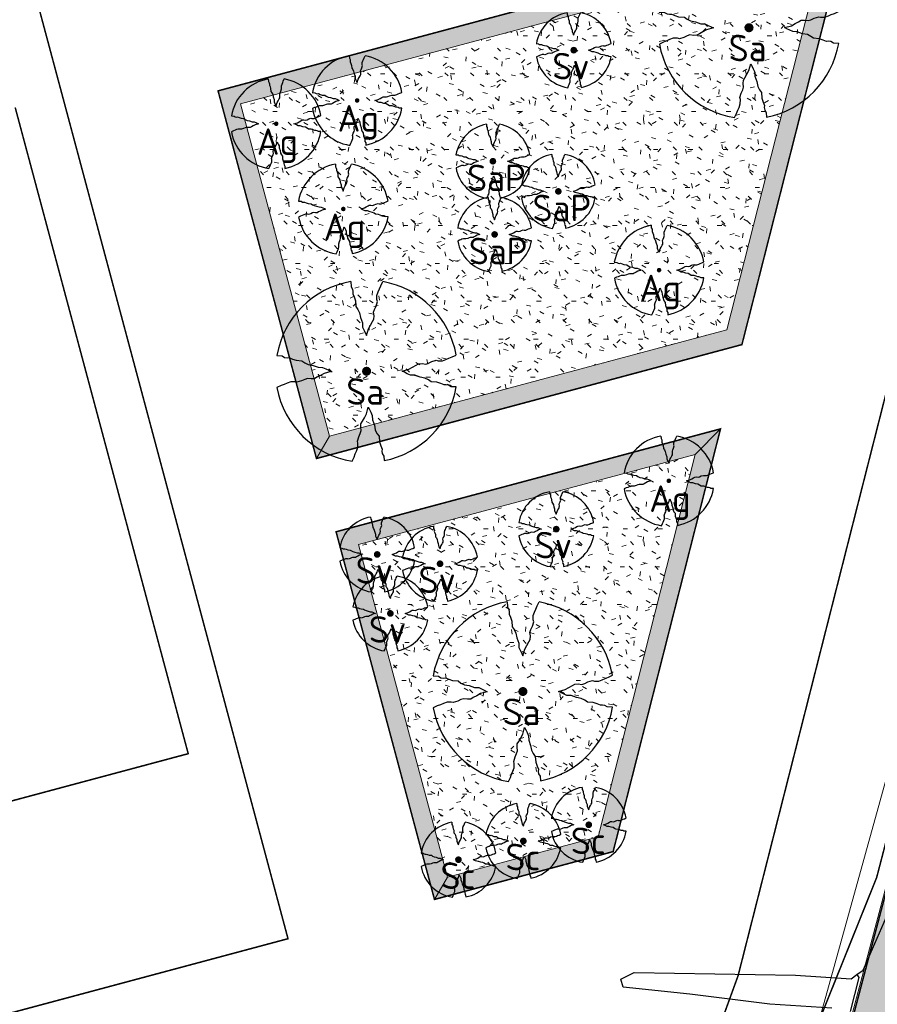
# Model space of a CAD drawing. Header units: metres. Extents: x 102000 to 105000, y 414600 to 420766.
# Tile 106 of 256: x 103214 to 103271, y 418256 to 418321. Entities that reach past the tile are written whole.
import ezdxf

# ---------------------------------------------------------------- set-up
doc = ezdxf.new("R2010")
doc.units = ezdxf.units.M
doc.layers.get('0').update_dxf_attribs({"color": 8})
for name, color, linetype, lineweight in [('00-Ontwerp DKIV', 8, 'Continuous', 0), ('N-GV-GR-BOOM-S', 7, 'Continuous', 25), ('N-WE-GR-BOOM-T35-500', 50, 'Continuous', 35), ('N-WE-GR-GRAS-A', 252, 'Continuous', 18), ('N-WE-GR-GRAS-G', 8, 'Continuous', 18), ('N-WE-GR-OEVERBEPLANTING-A', 252, 'Continuous', 18), ('N-WE-GR-OEVERBEPLANTING-G', 7, 'Continuous', 18)]:
    doc.layers.add(name, color=color, linetype=linetype, lineweight=lineweight)
doc.layers.add('N-WE-GW-WATERGANG_SLOOT_INSTEEK-G', color=7, linetype='Continuous', lineweight=5, true_color=0x00ff01)
doc.styles.add('NLCS-ISO-M500-T35', font='NLCS-ISO.ttf', dxfattribs={"height": 1.75})
pattern_1 = [(0, (0, 0), (2.5, 2.5), [0.3, -2]), (45, (1, 0.5), (-0.282842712, 4.666904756), [0.3, -2]), (30, (0.2, 0.3), (0.568653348, 3.21506351), [0.3, -2]), (15, (0.8, 1.2), (0.964067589, 1.8112354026), [0.3, -2]), (135, (0.4, 5), (-0.070710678, -1.6263455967), [0.3, -2]), (150, (3, 1), (0.5392304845, -1.4660254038), [0.3, -2]), (165, (0.6, 0.1), (0.358630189, -1.752536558), [0.3, -2]), (85, (1, 1), (-2.181693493, 2.600041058), [0.3, -2]), (100, (0, 0), (-2.780294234, 1.946782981), [0.3, -2])]
pattern_2 = [(60, (103359.4772, 418363.43626), (-0.2886752, 0.4999999), [0.144338, -0.433013]), (120, (103359.4772, 418363.43626), (-0.5773502, -1e-07), [0.144338, -0.433013]), (270, (103359.47722, 418363.43626), (0.288675, -0.5), [0.125, -0.875])]

# ---------------------------------------------------------------- blocks, each defined once
blk = doc.blocks.new('N-SGR-BOOM_1E GROOTTE')
at = {"ltscale": 0.1}
h = blk.add_hatch(color=256, dxfattribs=at)
edge = h.paths.add_edge_path()
edge.add_arc((-0.002, 0.003), 0.15, 0, 360)
at = {"flags": 128}
for points in [[(-0.524, 2.958), (-0.514, 2.787), (-0.463, 2.705), (-0.451, 2.624), (-0.454, 2.555), (-0.41, 2.449), (-0.369, 2.321), (-0.356, 2.131), (-0.288, 2.041), (-0.234, 1.929), (-0.203, 1.77), (-0.139, 1.593), (-0.134, 1.454), (-0.085, 1.345), (-0.039, 1.25), (-0.004, 1.179), (0.061, 1.399), (0.129, 1.522), (0.191, 1.639), (0.24, 1.72), (0.246, 1.833), (0.231, 1.95), (0.258, 2.041), (0.313, 2.15), (0.354, 2.3), (0.34, 2.361), (0.339, 2.502), (0.381, 2.619), (0.426, 2.713), (0.467, 2.821), (0.53, 2.955)], [(-2.958, 0.518), (-2.785, 0.508), (-2.702, 0.459), (-2.622, 0.446), (-2.554, 0.452), (-2.446, 0.406), (-2.32, 0.364), (-2.13, 0.35), (-2.041, 0.283), (-1.924, 0.226), (-1.766, 0.196), (-1.593, 0.135), (-1.453, 0.13), (-1.344, 0.081), (-1.25, 0.035), (-1.177, -0.002), (-1.397, -0.066), (-1.521, -0.134), (-1.638, -0.196), (-1.719, -0.245), (-1.831, -0.249), (-1.949, -0.235), (-2.041, -0.263), (-2.149, -0.317), (-2.297, -0.358), (-2.359, -0.345), (-2.501, -0.346), (-2.617, -0.388), (-2.711, -0.431), (-2.82, -0.47), (-2.954, -0.535)], [(2.952, -0.515), (2.779, -0.505), (2.697, -0.455), (2.618, -0.442), (2.55, -0.448), (2.439, -0.402), (2.313, -0.36), (2.125, -0.346), (2.034, -0.281), (1.92, -0.225), (1.763, -0.193), (1.588, -0.131), (1.446, -0.126), (1.339, -0.077), (1.244, -0.03), (1.172, 0.006), (1.392, 0.07), (1.515, 0.137), (1.632, 0.2), (1.712, 0.249), (1.824, 0.254), (1.944, 0.238), (2.034, 0.267), (2.142, 0.32), (2.292, 0.363), (2.354, 0.349), (2.494, 0.348), (2.612, 0.389), (2.706, 0.436), (2.815, 0.475), (2.95, 0.538)], [(-0.479, -2.958), (-0.414, -2.824), (-0.373, -2.716), (-0.33, -2.623), (-0.289, -2.505), (-0.288, -2.365), (-0.303, -2.3), (-0.26, -2.151), (-0.208, -2.042), (-0.18, -1.952), (-0.193, -1.835), (-0.188, -1.724), (-0.138, -1.643), (-0.075, -1.526), (-0.007, -1.401), (0.055, -1.181), (0.093, -1.254), (0.137, -1.347), (0.186, -1.456), (0.192, -1.595), (0.254, -1.772), (0.284, -1.931), (0.34, -2.042), (0.407, -2.134), (0.422, -2.322), (0.463, -2.45), (0.508, -2.558), (0.502, -2.626), (0.516, -2.708), (0.565, -2.788), (0.576, -2.941)]]:
    blk.add_lwpolyline(points, dxfattribs=at)
for start, end in [(100.0002, 170.1098), (10.2999, 79.792), (190.3241, 260.8433), (281.0946, 350.0621)]:
    blk.add_arc((-0.002, 0.003), 3, start, end)
blk = doc.blocks.new('N-SGR-BOOM_3E GROOTTE')
at = {"ltscale": 0.1}
h = blk.add_hatch(color=256, dxfattribs=at)
edge = h.paths.add_edge_path()
edge.add_arc((-0.002, 0.003), 0.15, 0, 360)
at = {"flags": 128}
for points in [[(-0.296, 1.665), (-0.29, 1.569), (-0.261, 1.523), (-0.255, 1.478), (-0.256, 1.439), (-0.231, 1.379), (-0.208, 1.307), (-0.201, 1.2), (-0.163, 1.149), (-0.132, 1.086), (-0.115, 0.997), (-0.079, 0.898), (-0.076, 0.819), (-0.049, 0.758), (-0.023, 0.705), (-0.003, 0.664), (0.033, 0.788), (0.072, 0.857), (0.107, 0.924), (0.134, 0.969), (0.138, 1.033), (0.129, 1.099), (0.144, 1.149), (0.175, 1.211), (0.198, 1.295), (0.19, 1.33), (0.19, 1.409), (0.213, 1.475), (0.239, 1.528), (0.262, 1.589), (0.297, 1.664)], [(-1.665, 0.293), (-1.567, 0.287), (-1.521, 0.259), (-1.476, 0.252), (-1.437, 0.255), (-1.377, 0.23), (-1.306, 0.207), (-1.199, 0.199), (-1.149, 0.161), (-1.083, 0.128), (-0.994, 0.111), (-0.897, 0.077), (-0.818, 0.074), (-0.757, 0.047), (-0.704, 0.021), (-0.663, 0.001), (-0.787, -0.035), (-0.856, -0.074), (-0.922, -0.108), (-0.968, -0.137), (-1.031, -0.139), (-1.097, -0.131), (-1.149, -0.146), (-1.21, -0.177), (-1.293, -0.2), (-1.328, -0.193), (-1.408, -0.193), (-1.473, -0.216), (-1.526, -0.241), (-1.587, -0.263), (-1.662, -0.3)], [(1.66, -0.288), (1.562, -0.282), (1.516, -0.254), (1.472, -0.247), (1.434, -0.25), (1.371, -0.224), (1.3, -0.201), (1.194, -0.193), (1.143, -0.156), (1.079, -0.125), (0.991, -0.107), (0.892, -0.072), (0.813, -0.069), (0.752, -0.042), (0.699, -0.016), (0.658, 0.005), (0.782, 0.041), (0.851, 0.078), (0.917, 0.114), (0.962, 0.142), (1.025, 0.144), (1.093, 0.136), (1.143, 0.151), (1.204, 0.181), (1.288, 0.206), (1.323, 0.198), (1.402, 0.198), (1.468, 0.22), (1.521, 0.247), (1.583, 0.269), (1.659, 0.304)], [(-0.27, -1.663), (-0.234, -1.587), (-0.211, -1.527), (-0.186, -1.474), (-0.163, -1.407), (-0.163, -1.329), (-0.171, -1.293), (-0.147, -1.209), (-0.118, -1.147), (-0.102, -1.097), (-0.109, -1.03), (-0.107, -0.968), (-0.078, -0.922), (-0.043, -0.857), (-0.005, -0.787), (0.03, -0.663), (0.051, -0.704), (0.076, -0.756), (0.104, -0.818), (0.107, -0.896), (0.142, -0.995), (0.159, -1.084), (0.19, -1.147), (0.228, -1.199), (0.237, -1.305), (0.26, -1.376), (0.285, -1.438), (0.282, -1.475), (0.289, -1.522), (0.317, -1.566), (0.323, -1.653)]]:
    blk.add_lwpolyline(points, dxfattribs=at)
for start, end in [(100.0002, 170.1098), (10.2999, 79.792), (190.3241, 260.8433), (281.0946, 350.0621)]:
    blk.add_arc((-0.002, 0.003), 1.687, start, end)

msp = doc.modelspace()

# ---------------------------------------------------------------- hatches: boundary and pattern name
at = {"layer": '00-Ontwerp DKIV', "transparency": 33554623}
h = msp.add_hatch(color=256, dxfattribs=at)
h.dxf.hatch_style = 1
edge = h.paths.add_edge_path()
edge.add_line((102886.899, 416781.554), (102904.837, 416850.637))
edge.add_line((102904.837, 416850.637), (102928.188, 416939.149))
edge.add_line((102928.188, 416939.149), (102953.559, 417035.859))
edge.add_line((102953.559, 417035.859), (102978.872, 417132.593))
edge.add_line((102978.872, 417132.593), (103004.219, 417229.323))
edge.add_line((103004.219, 417229.323), (103029.532, 417326.066))
edge.add_line((103029.532, 417326.066), (103055.677, 417425.953))
edge.add_line((103055.677, 417425.953), (103080.169, 417519.558))
edge.add_line((103080.169, 417519.558), (103105.563, 417616.336))
edge.add_line((103105.563, 417616.336), (103130.839, 417713.011))
edge.add_line((103130.839, 417713.011), (103156.043, 417809.798))
edge.add_line((103156.043, 417809.798), (103181.488, 417906.512))
edge.add_line((103181.488, 417906.512), (103206.379, 418001.717))
edge.add_arc((103225.692, 417996.418), 20.027, 148.29075, 164.65874, ccw=False)
edge.add_arc((103191.641, 418017.458), 20, 328.28524, 344.89564)
edge.add_line((103210.95, 418012.247), (103219.02, 418043.103))
edge.add_arc((103199.684, 418048.206), 19.998, 345.21372, 362.33401)
edge.add_arc((103239.651, 418049.832), 20.002, 165.32971, 182.32563, ccw=False)
edge.add_line((103220.301, 418054.898), (103232.12, 418100.041))
edge.add_line((103232.12, 418100.041), (103242.558, 418140.061))
edge.add_line((103242.558, 418140.061), (103250.162, 418168.967))
edge.add_line((103250.162, 418168.967), (103293.885, 418334.464))
edge.add_line((103293.885, 418334.464), (103297.171, 418351.096))
edge.add_arc((103267.495, 418356.961), 30.25, 348.82071, 407.05507)
edge.add_arc((103314.505, 418407.47), 38.75, 204.51828, 227.05507, ccw=False)
edge.add_arc((103314.505, 418407.47), 38.75, 197.20596, 204.51828, ccw=False)
edge.add_arc((103314.505, 418407.47), 38.75, 192.76905, 197.20596, ccw=False)
edge.add_arc((103314.505, 418407.47), 38.75, 184.74645, 192.76905, ccw=False)
edge.add_arc((103314.505, 418407.47), 38.75, 114.51779, 184.74645, ccw=False)
edge.add_arc((103280.479, 418441.326), 18, 4.46011, 5.30468)
edge.add_arc((103280.479, 418441.326), 18, 5.30468, 11.54558)
edge.add_line((103298.115, 418444.929), (103297.887, 418446.042))
edge.add_line((103297.887, 418446.042), (103297.836, 418446.293))
edge.add_arc((103314.505, 418407.47), 42.25, 113.23632, 115.07283)
edge.add_arc((103295.753, 418447.55), 2, 194.98595, 295.07283, ccw=False)
edge.add_line((103293.821, 418447.033), (103291.896, 418454.225))
edge.add_line((103291.896, 418454.225), (103288.515, 418453.32))
edge.add_line((103288.515, 418453.32), (103290.964, 418444.17))
edge.add_arc((103289.032, 418443.653), 2, -54.85467, 14.98595, ccw=False)
edge.add_arc((103314.505, 418407.47), 42.25, 125.14533, 186.05317)
edge.add_arc((103314.505, 418407.47), 42.25, 186.05317, 192.95352)
edge.add_arc((103314.505, 418407.47), 42.25, 192.95352, 197.02272)
edge.add_arc((103314.505, 418407.47), 42.25, 197.02272, 203.2368)
edge.add_arc((103314.505, 418407.47), 42.25, 203.2368, 227.05507)
edge.add_arc((103267.495, 418356.961), 26.75, -11.17929, 47.05507, ccw=False)
edge.add_line((103293.738, 418351.775), (103290.451, 418335.143))
edge.add_line((103290.451, 418335.143), (103246.777, 418169.849))
edge.add_line((103246.777, 418169.849), (103239.173, 418140.952))
edge.add_line((103239.173, 418140.952), (103239.171, 418140.944))
edge.add_line((103239.171, 418140.944), (103228.733, 418100.924))
edge.add_line((103228.733, 418100.924), (103216.915, 418055.784))
edge.add_arc((103236.265, 418050.719), 20.002, 165.33083, 182.32564)
edge.add_arc((103196.298, 418049.093), 19.998, -14.78628, 2.33401, ccw=False)
edge.add_line((103215.634, 418043.989), (103207.602, 418013.276))
edge.add_arc((103188.255, 418018.345), 20, 328.28524, 345.318, ccw=False)
edge.add_arc((103222.282, 417997.317), 20, 148.28524, 164.67627)
edge.add_line((103202.993, 418002.603), (103178.102, 417907.4))
edge.add_line((103178.102, 417907.4), (103152.657, 417810.684))
edge.add_line((103152.657, 417810.684), (103127.452, 417713.893))
edge.add_line((103127.452, 417713.893), (103102.177, 417617.222))
edge.add_line((103102.177, 417617.222), (103076.783, 417520.446))
edge.add_line((103076.783, 417520.446), (103052.29, 417426.839))
edge.add_line((103052.29, 417426.839), (103026.146, 417326.953))
edge.add_line((103026.146, 417326.953), (103000.833, 417230.209))
edge.add_line((103000.833, 417230.209), (102975.486, 417133.48))
edge.add_line((102975.486, 417133.48), (102950.173, 417036.745))
edge.add_line((102950.173, 417036.745), (102924.804, 416940.039))
edge.add_line((102924.804, 416940.039), (102901.621, 416852.183))
edge.add_line((102901.621, 416852.183), (102877.334, 416758.81))
edge.add_arc((102909.744, 416750.335), 33.5, 165.34614, 192.07591)
edge.add_line((102876.986, 416743.327), (102877.085, 416742.864))
edge.add_arc((102848.364, 416736.654), 29.384, -11.76076, 12.20224, ccw=False)
edge.add_line((102877.132, 416730.664), (102880.91, 416746.965))
edge.add_arc((102880.424, 416747.082), 0.5, 186.33192, 346.47298, ccw=False)
edge.add_arc((102909.744, 416750.335), 30, 165.34614, 186.33192, ccw=False)
edge.add_line((102880.72, 416757.925), (102883.484, 416768.493))
edge.add_arc((102888.321, 416767.228), 5, 75.31745, 165.34614, ccw=False)
edge.add_line((102889.588, 416772.065), (102894.485, 416770.782))
edge.add_arc((102892.457, 416763.043), 8, 29.13166, 75.31745, ccw=False)
edge.add_line((102899.445, 416766.938), (102899.75, 416766.391))
edge.add_line((102899.75, 416766.391), (102902.797, 416768.114))
edge.add_line((102902.797, 416768.114), (102902.399, 416768.828))
edge.add_arc((102892.79, 416763.473), 11, 29.13166, 75.31745)
edge.add_line((102895.578, 416774.114), (102890.469, 416775.452))
edge.add_arc((102891.736, 416780.289), 5, 165.34614, 255.31745, ccw=False)
at = {"layer": 'N-WE-GR-GRAS-A'}
h = msp.add_hatch(dxfattribs=at)
h.set_pattern_fill('AGR-GRAS_01-SO', color=256, scale=0.1, pattern_type=2)
h.set_pattern_definition(pattern_1)
h.paths.add_polyline_path([(103234.833, 418293.605), (103228.966, 418315.524), (103267.449, 418325.825), (103261.046, 418300.622)])
h = msp.add_hatch(dxfattribs=at)
h.set_pattern_fill('AGR-GRAS_01-SO', color=256, scale=0.1, pattern_type=2)
h.set_pattern_definition(pattern_1)
h.paths.add_polyline_path([(103242.614, 418264.539), (103236.746, 418286.457), (103258.958, 418292.403), (103252.555, 418267.2)])
at = {"layer": 'N-WE-GR-OEVERBEPLANTING-A'}
h = msp.add_hatch(dxfattribs=at)
h.set_pattern_fill('AGR-BEPLANTING_SOORT_01-SO', color=256, scale=0.1, pattern_type=2)
h.set_pattern_definition(pattern_2)
h.paths.add_polyline_path([(103233.984, 418292.136), (103234.833, 418293.605), (103228.966, 418315.524), (103267.449, 418325.825), (103269.116, 418327.514), (103227.496, 418316.373)])
h = msp.add_hatch(dxfattribs=at)
h.set_pattern_fill('AGR-BEPLANTING_SOORT_01-SO', color=256, scale=0.1, pattern_type=2)
h.set_pattern_definition(pattern_2)
h.paths.add_polyline_path([(103234.833, 418293.605), (103261.046, 418300.622), (103267.449, 418325.825), (103269.116, 418327.514), (103262.036, 418299.645), (103233.984, 418292.136)])
h = msp.add_hatch(dxfattribs=at)
h.set_pattern_fill('AGR-BEPLANTING_SOORT_01-SO', color=256, scale=0.1, pattern_type=2)
h.set_pattern_definition(pattern_2)
h.paths.add_polyline_path([(103241.765, 418263.069), (103242.614, 418264.539), (103236.746, 418286.457), (103258.958, 418292.403), (103260.625, 418294.091), (103235.277, 418287.306)])
h = msp.add_hatch(dxfattribs=at)
h.set_pattern_fill('AGR-BEPLANTING_SOORT_01-SO', color=256, scale=0.1, pattern_type=2)
h.set_pattern_definition(pattern_2)
h.paths.add_polyline_path([(103241.765, 418263.069), (103242.614, 418264.539), (103252.555, 418267.2), (103258.958, 418292.403), (103260.625, 418294.091), (103253.545, 418266.223)])

# ---------------------------------------------------------------- linework, layer by layer
for p, q in [((103270.023, 418258.413), (103272.022, 418262.97)), ((103254.055, 418257.823), (103254.928, 418258.244)), ((103254.202, 418257.281), (103254.055, 418257.823)), ((103254.928, 418258.244), (103265.57, 418258.078)), ((103265.57, 418258.078), (103269.23, 418257.844)), ((103269.754, 418257.934), (103269.163, 418255.686)), ((103269.23, 418257.844), (103269.619, 418258.123)), ((103269.619, 418258.123), (103270.023, 418258.413)), ((103269.619, 418258.123), (103269.754, 418257.934)), ((103258.602, 418256.824), (103254.202, 418257.281)), ((103263.873, 418256.165), (103258.602, 418256.824)), ((103267.955, 418255.891), (103263.873, 418256.165))]:
    msp.add_line(p, q)
at = {"layer": '00-Ontwerp DKIV', "transparency": 33554687}
msp.add_lwpolyline([(103290.183, 418442.017, 0.1, 0.1, 0.272199), (103272.49, 418403.014, 0.1, 0.1, 0.030118), (103273.33, 418397.999, 0.1, 0.1, 0.017757), (103274.106, 418395.101, 0.1, 0.1, 0.027121), (103275.682, 418390.801, 0.1, 0.1, 0.104303), (103285.72, 418376.542, 0.1, 0.1, -0.259709), (103293.738, 418351.775, 0.1, 0.1, 0), (103290.451, 418335.143, 0.1, 0.1, 0), (103246.777, 418169.849, 0.1, 0.1, 0), (103239.173, 418140.952, 0.1, 0.1, 0), (103239.171, 418140.944, 0.1, 0.1, 0), (103228.733, 418100.924, 0.1, 0.1, 0), (103216.915, 418055.784, 0.1, 0.1, 0.07429), (103216.28, 418049.907, 0.1, 0.1, -0.074841), (103215.634, 418043.989, 0.1, 0.1, 0), (103207.602, 418013.276, 0.1, 0.1, -0.074457), (103205.268, 418007.831, 0.1, 0.1, 0.071642), (103202.993, 418002.603, 0.1, 0.1, 0), (103178.102, 417907.4, 0.1, 0.1, 0), (103152.657, 417810.684, 0.1, 0.1, 0)], format="xyseb", dxfattribs=at)
at = {"layer": '00-Ontwerp DKIV', "transparency": 33554687, "const_width": 0.1, "flags": 128}
for points in [[(103244.353, 418198.396), (103270.919, 418264.51), (103289.398, 418335.384), (103292.709, 418352.137, 0.236068), (103286.558, 418374.489, 0.021208), (103285.02, 418376.06, -0.042854), (103280.097, 418381.546, 0.318556), (103271.226, 418384.497), (103137.121, 418348.598)], [(103085.73, 418163.006), (103151.615, 418123.754, 0.283603), (103156.851, 418123.561), (103195.405, 418154.099), (103234.1, 418184.748, 0.157781), (103236.365, 418188.016), (103261.787, 418258.053), (103281.879, 418337.138), (103285.849, 418353.222, 0.237238), (103281.393, 418369.514, -0.045891), (103273.759, 418378.044, 0.319701), (103268.109, 418380.247), (103141.067, 418346.238), (103143.652, 418336.578), (103207.183, 418353.585), (103232.107, 418260.481), (103068.427, 418216.645)]]:
    msp.add_lwpolyline(points, format="xyb", dxfattribs=at)
for points in [[(103233.984, 418292.136), (103227.496, 418316.373), (103269.116, 418327.514), (103262.036, 418299.645)], [(103241.765, 418263.069), (103235.277, 418287.306), (103260.625, 418294.091), (103253.545, 418266.223)]]:
    msp.add_lwpolyline(points, close=True, dxfattribs=at)
msp.add_lwpolyline([(103214.119, 418315.276), (103216.292, 418307.162), (103217.482, 418302.718), (103219.655, 418294.604), (103220.845, 418290.161), (103223.018, 418282.047), (103224.208, 418277.603), (103225.527, 418272.678), (103067.85, 418230.47)], dxfattribs=at)
at = {"layer": 'N-WE-GR-GRAS-G'}
for points in [[(103234.833, 418293.605), (103228.966, 418315.524), (103267.449, 418325.825), (103261.046, 418300.622)], [(103242.614, 418264.539), (103236.746, 418286.457), (103258.958, 418292.403), (103252.555, 418267.2)]]:
    msp.add_lwpolyline(points, close=True, dxfattribs=at)
at = {"layer": 'N-WE-GR-OEVERBEPLANTING-G'}
for points in [[(103233.984, 418292.136), (103234.833, 418293.605), (103228.966, 418315.524), (103267.449, 418325.825), (103269.116, 418327.514), (103227.496, 418316.373)], [(103234.833, 418293.605), (103261.046, 418300.622), (103267.449, 418325.825), (103269.116, 418327.514), (103262.036, 418299.645), (103233.984, 418292.136)], [(103241.765, 418263.069), (103242.614, 418264.539), (103236.746, 418286.457), (103258.958, 418292.403), (103260.625, 418294.091), (103235.277, 418287.306)], [(103241.765, 418263.069), (103242.614, 418264.539), (103252.555, 418267.2), (103258.958, 418292.403), (103260.625, 418294.091), (103253.545, 418266.223)]]:
    msp.add_lwpolyline(points, close=True, dxfattribs=at)
at = {"layer": 'N-WE-GW-WATERGANG_SLOOT_INSTEEK-G', "color": 8}
msp.add_lwpolyline([(103253.141, 418194.696), (103290.249, 418334.379), (103293.728, 418351.777, 0.260092), (103285.72, 418376.542, -0.034448), (103281.746, 418380.787, -0.050496), (103281.746, 418380.787, -0.069605), (103275.682, 418390.801), (103264.272, 418388.266), (103260.633, 418387.522), (103237.962, 418382.891), (103138.39, 418356.237), (103138.39, 418356.237, 0.414212), (103138.39, 418356.237), (103140.213, 418349.427), (103271.226, 418384.497, -0.318556), (103280.097, 418381.546, 0.04534), (103285.806, 418375.291, -0.24729), (103292.709, 418352.137), (103289.346, 418335.185), (103267.131, 418255.084)], format="xyb", dxfattribs=at)

# ---------------------------------------------------------------- block references
at = {"layer": 'N-GV-GR-BOOM-S', "transparency": 33554687}
for name, p, xscale, yscale, zscale in [('N-SGR-BOOM_1E GROOTTE', (103262.508, 418320.529), 2.00195906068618, 2.00195906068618, 2.00195906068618), ('N-SGR-BOOM_3E GROOTTE', (103250.952, 418319.051), 1.484589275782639, 1.484589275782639, 1.484589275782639), ('N-SGR-BOOM_1E GROOTTE', (103236.667, 418315.736), 0.9993405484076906, 0.9993405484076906, 0.9993405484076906), ('N-SGR-BOOM_1E GROOTTE', (103231.331, 418314.203), 0.9993405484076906, 0.9993405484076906, 0.9993405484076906), ('N-SGR-BOOM_3E GROOTTE', (103245.62, 418311.729), 1.465345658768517, 1.465345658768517, 1.465345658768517), ('N-SGR-BOOM_3E GROOTTE', (103249.934, 418309.743), 1.465345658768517, 1.465345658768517, 1.465345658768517), ('N-SGR-BOOM_1E GROOTTE', (103235.756, 418308.584), 0.9993405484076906, 0.9993405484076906, 0.9993405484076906), ('N-SGR-BOOM_3E GROOTTE', (103245.733, 418306.905), 1.465345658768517, 1.465345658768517, 1.465345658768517), ('N-SGR-BOOM_1E GROOTTE', (103256.576, 418304.554), 0.9993405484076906, 0.9993405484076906, 0.9993405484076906), ('N-SGR-BOOM_1E GROOTTE', (103237.292, 418297.882), 2.00195906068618, 2.00195906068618, 2.00195906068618), ('N-SGR-BOOM_1E GROOTTE', (103257.217, 418290.664), 0.9993405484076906, 0.9993405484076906, 0.9993405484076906), ('N-SGR-BOOM_3E GROOTTE', (103249.798, 418287.476), 1.484589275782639, 1.484589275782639, 1.484589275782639), ('N-SGR-BOOM_3E GROOTTE', (103237.992, 418285.808), 1.484589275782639, 1.484589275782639, 1.484589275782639), ('N-SGR-BOOM_3E GROOTTE', (103242.134, 418285.193), 1.484589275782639, 1.484589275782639, 1.484589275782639), ('N-SGR-BOOM_3E GROOTTE', (103238.859, 418281.918), 1.484589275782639, 1.484589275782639, 1.484589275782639), ('N-SGR-BOOM_1E GROOTTE', (103247.598, 418276.77), 2.00195906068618, 2.00195906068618, 2.00195906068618), ('N-SGR-BOOM_3E GROOTTE', (103251.94, 418267.987), 1.484589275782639, 1.484589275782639, 1.484589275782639), ('N-SGR-BOOM_3E GROOTTE', (103247.628, 418266.917), 1.484589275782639, 1.484589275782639, 1.484589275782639), ('N-SGR-BOOM_3E GROOTTE', (103243.349, 418265.685), 1.484589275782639, 1.484589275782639, 1.484589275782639)]:
    msp.add_blockref(name, p, dxfattribs=dict(at, xscale=xscale, yscale=yscale, zscale=zscale))

# ---------------------------------------------------------------- texts
at = {"layer": 'N-WE-GR-BOOM-T35-500', "style": 'NLCS-ISO-M500-T35'}
for s, p in [('Sa', (103261.165, 418318.323)), ('Sv', (103249.534, 418317.126)), ('Ag', (103235.379, 418313.686)), ('Ag', (103230.044, 418312.153)), ('SaP', (103243.917, 418309.763)), ('SaP', (103248.231, 418307.778)), ('Ag', (103234.468, 418306.534)), ('SaP', (103244.03, 418304.939)), ('Ag', (103255.288, 418302.504)), ('Sa', (103235.949, 418295.677)), ('Ag', (103255.929, 418288.613)), ('Sv', (103248.38, 418285.551)), ('Sv', (103236.574, 418283.883)), ('Sv', (103240.715, 418283.268)), ('Sv', (103237.441, 418279.993)), ('Sa', (103246.255, 418274.565)), ('Sc', (103250.753, 418266.062)), ('Sc', (103246.442, 418264.992)), ('Sc', (103242.163, 418263.759))]:
    msp.add_text(s, height=1.75, dxfattribs=at).set_placement(p)

doc.saveas('drawing.dxf')
